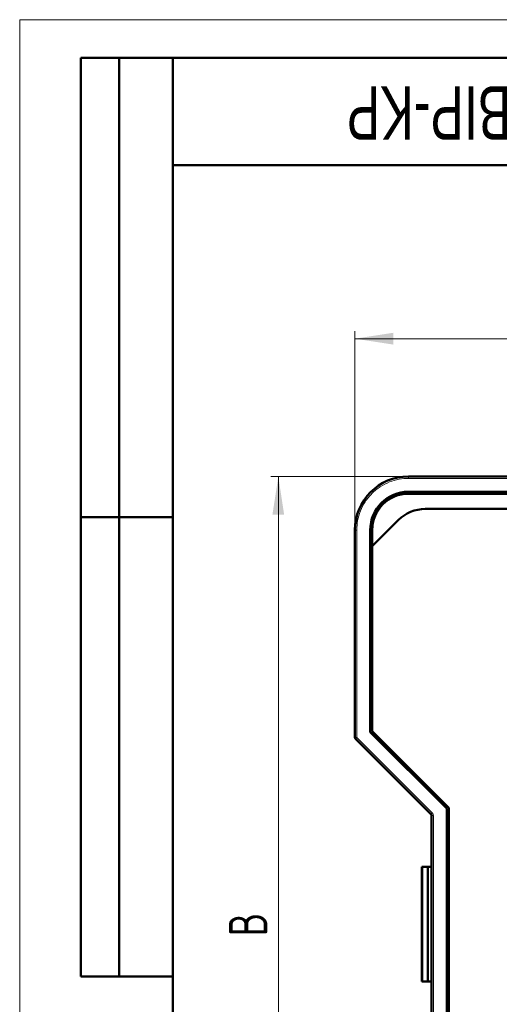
# Model space of a CAD drawing. Header units: millimetres. Extents: x 0 to 210, y 0 to 297.
# Tile 3 of 7: x 0 to 63, y 168 to 297. Entities that reach past the tile are written whole.
import ezdxf

# ---------------------------------------------------------------- set-up
doc = ezdxf.new("R2010")
doc.units = ezdxf.units.MM
doc.layers.add('ОСЕВЫЕ', color=7, linetype='Continuous')
doc.styles.add('SLDTEXTSTYLE0', font='TXT', dxfattribs={"width": 0.7, "bigfont": 'bigfont'})
doc.styles.add('SLDTEXTSTYLE1', font='TXT', dxfattribs={"width": 0.7})
doc.dimstyles.new('SLDDIMSTYLE0', dxfattribs={"dimtxt": 5, "dimasz": 5, "dimexe": 0, "dimexo": 0.0625, "dimgap": 1.25, "dimtad": 2, "dimdec": 1, "dimrnd": 1e-09, "dimzin": 12, "dimdsep": 46, "dimtxsty": 'SLDTEXTSTYLE1', "dimsah": 1, "dimcen": 0.09, "dimadec": 0, "dimazin": 3, "dimtfac": 1, "dimtdec": 3, "dimtofl": 0, "dimtmove": 0, "dimatfit": 3, "dimfxl": 1, "dimfrac": 2, "dimtolj": 1, "dimtzin": 12, "dimarcsym": 0})

# ---------------------------------------------------------------- blocks, each defined once
blk = doc.blocks.new('_D')
at = {"color": 7, "linetype": 'Continuous', "lineweight": 0}
for p, q in [((43.77, 230.33), (43.77, 256.32)), ((138.77, 230.33), (138.77, 256.32)), ((43.77, 255.32), (138.77, 255.32))]:
    blk.add_line(p, q, dxfattribs=at)
at = {"color": 7, "linetype": 'Continuous', "lineweight": 18}
for points in [[(43.77, 255.32), (48.77, 254.55), (48.77, 256.09)], [(138.77, 255.32), (133.77, 256.09), (133.77, 254.55)]]:
    blk.add_solid(points, dxfattribs=at)
at = {"color": 7, "linetype": 'Continuous', "lineweight": 18, "insert": (89.31, 261.76), "char_height": 5, "attachment_point": 1, "style": 'SLDTEXTSTYLE0'}
blk.add_mtext('Ш', dxfattribs=at)
blk = doc.blocks.new('_D_1')
at = {"color": 7, "linetype": 'Continuous', "lineweight": 0}
for p, q in [((50.76, 237.32), (32.77, 237.32)), ((33.77, 237.32), (33.77, 120.32)), ((50.76, 120.32), (32.77, 120.32))]:
    blk.add_line(p, q, dxfattribs=at)
at = {"color": 7, "linetype": 'Continuous', "lineweight": 18}
for points in [[(33.77, 237.32), (33, 232.32), (34.53, 232.32)], [(33.77, 120.32), (34.53, 125.32), (33, 125.32)]]:
    blk.add_solid(points, dxfattribs=at)
at = {"color": 7, "linetype": 'Continuous', "lineweight": 18, "insert": (27.32, 177.22), "char_height": 5, "attachment_point": 1, "rotation": 90, "style": 'SLDTEXTSTYLE0'}
blk.add_mtext('В', dxfattribs=at)

msp = doc.modelspace()

# ---------------------------------------------------------------- linework, layer by layer
at = {"color": 7, "linetype": 'Continuous', "lineweight": 50}
for p, q in [((8, 172), (8, 292)), ((20, 292), (8, 292)), ((8, 172), (8, 292)), ((13, 172), (13, 292)), ((13, 172), (13, 292)), ((20, 292), (20, 5)), ((205, 292), (20, 292)), ((20, 292), (20, 5)), ((20, 278), (90, 278)), ((131.77, 237.32), (50.77, 237.32)), ((50.77, 235.32), (131.77, 235.32)), ((131.77, 235.07), (50.77, 235.07)), ((52.96, 233.07), (129.57, 233.07)), ((8, 232), (20, 232)), ((20, 232), (8, 232)), ((46.02, 228.2), (49.42, 231.6)), ((43.77, 230.32), (43.77, 203.21)), ((45.77, 203.93), (45.77, 230.32)), ((46.02, 230.32), (46.02, 228.2)), ((46.02, 228.2), (46.02, 204.03)), ((55.77, 193.93), (45.77, 203.93)), ((46.02, 204.03), (56.02, 194.03)), ((43.84, 203.03), (53.69, 193.18)), ((53.77, 193), (53.77, 164.64)), ((55.77, 163.71), (55.77, 193.93)), ((56.02, 194.03), (56.02, 163.6)), ((52.52, 186.32), (52.52, 171.32)), ((52.62, 186.32), (52.52, 186.32)), ((52.62, 186.32), (53.27, 186.32)), ((53.27, 171.32), (53.27, 186.32)), ((53.27, 186.32), (53.77, 186.32)), ((8, 172), (20, 172)), ((52.52, 171.32), (52.62, 171.32)), ((53.27, 171.32), (52.62, 171.32)), ((53.77, 171.32), (53.27, 171.32))]:
    msp.add_line(p, q, dxfattribs=at)
at = {"color": 9, "linetype": 'Continuous', "lineweight": 18}
for p, q in [((50.77, 237.07), (50.77, 237.32)), ((131.77, 237.07), (50.77, 237.07)), ((44.02, 230.32), (43.77, 230.32)), ((44.02, 230.32), (44.02, 203.21)), ((43.77, 203.21), (44.02, 203.21)), ((44.02, 203.21), (43.84, 203.03)), ((44.02, 203.21), (53.87, 193.35)), ((53.87, 193.35), (53.69, 193.18)), ((54.02, 193), (53.77, 193)), ((54.02, 193), (54.02, 164.64)), ((52.62, 171.32), (52.62, 186.32))]:
    msp.add_line(p, q, dxfattribs=at)
at = {"color": 7, "linetype": 'Continuous', "lineweight": 50}
for centre, radius, start, end in [((50.77, 230.32), 7, 90, 180), ((50.77, 230.32), 5, 90, 180), ((50.77, 230.32), 4.75, 90, 180), ((52.96, 228.07), 5, 90, 135), ((44.02, 203.21), 0.25, 180, 225), ((53.52, 193), 0.25, 0, 45)]:
    msp.add_arc(centre, radius, start, end, dxfattribs=at)
at = {"color": 9, "linetype": 'Continuous', "lineweight": 18}
msp.add_open_spline([(50.77, 237.07), (50.35, 237.05), (49.51, 237), (48.25, 236.63), (47.04, 236), (45.96, 235.13), (45.08, 234.05), (44.46, 232.84), (44.08, 231.58), (44.04, 230.73), (44.02, 230.32)], degree=3, knots=[0, 0, 0, 0, 0.116516, 0.240011, 0.368641, 0.5, 0.631359, 0.759989, 0.883484, 1, 1, 1, 1], dxfattribs=at)
msp.add_open_spline([(53.87, 193.35), (53.91, 193.3), (53.99, 193.2), (54.01, 193.06), (54.02, 193)], degree=3, dxfattribs=at)
at = {"layer": 'ОСЕВЫЕ', "lineweight": 18}
for q in [(210, 297), (0, 0)]:
    msp.add_line((0, 297), q, dxfattribs=at)

# ---------------------------------------------------------------- texts
at = {"color": 7, "linetype": 'Continuous', "lineweight": 0, "insert": (55.63, 281.31), "char_height": 7, "attachment_point": 2, "rotation": 180, "style": 'SLDTEXTSTYLE1'}
msp.add_mtext('SBIP-KP', dxfattribs=at)

# ---------------------------------------------------------------- dimensions: what is measured, and where the dimension line sits
at = {"color": 7, "linetype": 'Continuous', "lineweight": 18}
dim = msp.add_linear_dim(base=(138.77, 255.32), p1=(43.77, 230.32), p2=(138.77, 230.32), text='Ш', dimstyle='SLDDIMSTYLE0', dxfattribs=at)
dim.commit()
dim.dimension.update_dxf_attribs({"geometry": '_D', "text_midpoint": (91.27, 255.32), "dimtype": 160})
dim = msp.add_linear_dim(base=(33.77, 120.32), p1=(50.77, 237.32), p2=(50.77, 120.32), angle=90, text='В', dimstyle='SLDDIMSTYLE0', dxfattribs=at)
dim.commit()
dim.dimension.update_dxf_attribs({"geometry": '_D_1', "text_midpoint": (33.77, 178.82), "dimtype": 160})

doc.saveas('drawing.dxf')
